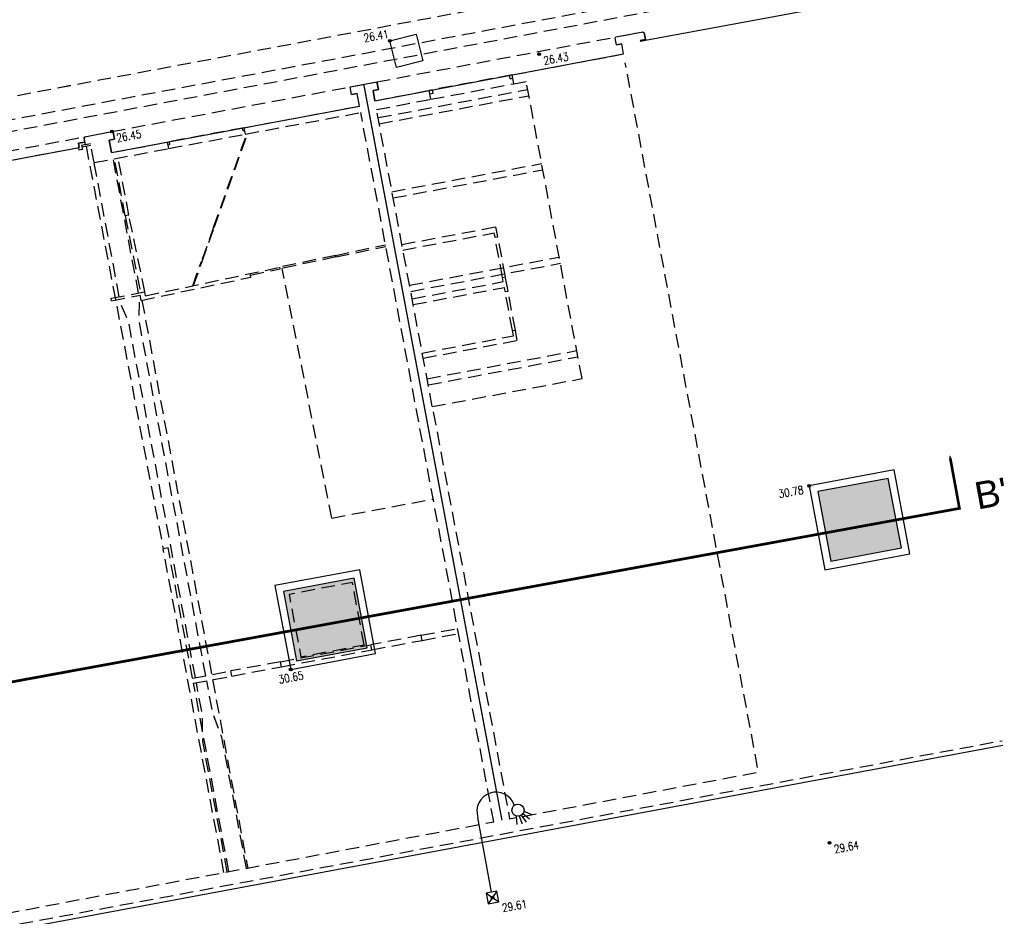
# Model space of a CAD drawing. Extents: x 1895674.7 to 1895744.9, y 3123452.9 to 3123491.9.
# Tile 5 of 6: x 1895718.3 to 1895736.5, y 3123466.8 to 3123483.3. Entities that reach past the tile are written whole.
import ezdxf
from ezdxf.enums import TextEntityAlignment as Align

# ---------------------------------------------------------------- set-up
doc = ezdxf.new("R2010")
doc.units = 0
doc.header["$PDMODE"] = 32
doc.header["$PDSIZE"] = 0.05
doc.linetypes.add('CACHE', pattern=[0.375, 0.25, -0.125])
for name, color, linetype in [('-COUPES', 91, 'Continuous'), ('-Fond de plan - INT', 252, 'Continuous'), ('Bordure', 4, 'Continuous'), ('bt', 2, 'Continuous'), ('murs', 7, 'Continuous'), ('Ouvertures - Hachures', 151, 'Continuous'), ('P', 1, 'Continuous'), ('Réseaux divers', 4, 'Continuous'), ('Z', 4, 'Continuous')]:
    doc.layers.add(name, color=color, linetype=linetype)
doc.styles.add('Arial', font='arial.ttf')
doc.styles.add('SN', font='SIMPLEX8.SHX', dxfattribs={"width": 0.8})

# ---------------------------------------------------------------- blocks, each defined once
blk = doc.blocks.new('l007')
at = {"color": 0, "linetype": 'Continuous'}
for p, q in [((-0.099996, 0.099996), (0.099996, -0.099996)), ((0.099996, 0.099996), (-0.099996, -0.099996))]:
    blk.add_line(p, q, dxfattribs=at)
at = {"color": 0}
for points in [[(0, 0.099996), (0, 1.499996)], [(0.855244, 1.462264), (0.984837, 1.372551)], [(0.700628, 1.399684), (0.684459, 1.240969)], [(0.752708, 1.388225), (0.78082, 1.234589)], [(0.792944, 1.396769), (0.86024, 1.256608)], [(0.830421, 1.422327), (0.931041, 1.30349)]]:
    blk.add_lwpolyline(points, dxfattribs=at)
at = {"color": 0, "linetype": 'Continuous'}
blk.add_lwpolyline([(-0.099996, -0.099996), (0.099996, -0.099996), (0.099996, 0.099996), (-0.099996, 0.099996)], close=True, dxfattribs=at)
at = {"color": 0}
blk.add_circle((0.75, 1.499996), 0.111803, dxfattribs=at)
blk.add_arc((0.35, 1.549996), 0.353553, 8.130102, 188.130102, dxfattribs=at)
blk = doc.blocks.new('TCPOINT')
at = {"color": 0}
blk.add_point((0, 0), dxfattribs=at)
at = {"layer": 'Z', "style": 'SN', "width": 0.8}
blk.add_attdef('ALT', text='', height=0.15, dxfattribs=at).set_placement((0.06, -0.06), align=Align.TOP_LEFT)

msp = doc.modelspace()

# ---------------------------------------------------------------- hatches: boundary and pattern name
at = {"layer": 'Ouvertures - Hachures'}
for points in [[(1895734.558, 3123473.605), (1895734.317, 3123474.886), (1895733.018, 3123474.642), (1895733.258, 3123473.361)], [(1895724.712, 3123471.765), (1895724.472, 3123473.046), (1895723.172, 3123472.802), (1895723.413, 3123471.521)]]:
    msp.add_hatch(color=256, dxfattribs=at).paths.add_polyline_path(points)

# ---------------------------------------------------------------- linework, layer by layer
at = {"layer": '-COUPES', "color": 161, "linetype": 'CACHE', "flags": 128}
msp.add_lwpolyline([(1895735.448, 3123475.316, 0, 0.2, 0), (1895735.502, 3123475.021, 0.05, 0.05, 0), (1895735.628, 3123474.333, 0.05, 0.05, 0), (1895691.696, 3123466.289, 0.05, 0.05, 0), (1895691.57, 3123466.978, 0.2, 0, 0), (1895691.516, 3123467.273, 0, 0, 0)], format="xyseb", dxfattribs=at)
at = {"layer": '-Fond de plan - INT', "linetype": 'CACHE', "flags": 128}
for points in [[(1895689.893, 3123476.615), (1895729.635, 3123484.075)], [(1895724.895, 3123482.191), (1895729.298, 3123483.018)], [(1895729.285, 3123482.995), (1895729.298, 3123483.018)], [(1895729.308, 3123482.871), (1895729.285, 3123482.995)], [(1895729.298, 3123483.018), (1895729.794, 3123483.111)], [(1895729.794, 3123483.111), (1895729.82, 3123483.092)], [(1895729.842, 3123482.972), (1895729.82, 3123483.092)], [(1895729.308, 3123482.871), (1895729.405, 3123482.889)], [(1895729.44, 3123482.705), (1895729.405, 3123482.889)], [(1895727.386, 3123482.319), (1895729.44, 3123482.705)], [(1895725.933, 3123476.109), (1895727.34, 3123468.613), (1895731.924, 3123469.473), (1895729.471, 3123482.541)], [(1895727.386, 3123482.319), (1895725.855, 3123482.032)], [(1895727.35, 3123482.248), (1895727.339, 3123482.31)], [(1895727.416, 3123482.156), (1895727.386, 3123482.319)], [(1895720.012, 3123481.275), (1895724.4, 3123482.098)], [(1895724.4, 3123482.098), (1895724.895, 3123482.191)], [(1895724.427, 3123481.955), (1895724.4, 3123482.098)], [(1895724.922, 3123482.048), (1895724.895, 3123482.191)], [(1895725.886, 3123481.869), (1895727.416, 3123482.156)], [(1895727.35, 3123482.248), (1895727.397, 3123482.257)], [(1895727.416, 3123482.156), (1895727.645, 3123482.199)], [(1895728.673, 3123476.725), (1895727.645, 3123482.199)], [(1895724.427, 3123481.955), (1895724.529, 3123481.974)], [(1895724.572, 3123481.744), (1895724.529, 3123481.974)], [(1895724.822, 3123482.029), (1895724.922, 3123482.048)], [(1895724.856, 3123481.844), (1895724.822, 3123482.029)], [(1895724.856, 3123481.844), (1895725.855, 3123482.032)], [(1895724.915, 3123481.532), (1895727.673, 3123482.05)], [(1895724.936, 3123481.418), (1895727.695, 3123481.936)], [(1895725.886, 3123481.869), (1895725.855, 3123482.032)], [(1895725.867, 3123481.969), (1895725.928, 3123481.981)], [(1895725.928, 3123481.981), (1895725.916, 3123482.043)], [(1895722.448, 3123481.346), (1895724.572, 3123481.744)], [(1895724.887, 3123481.681), (1895725.886, 3123481.869)], [(1895722.47, 3123481.227), (1895724.595, 3123481.626)], [(1895727.048, 3123468.558), (1895724.595, 3123481.626)], [(1895725.915, 3123476.207), (1895724.887, 3123481.681)], [(1895715.1, 3123480.352), (1895719.511, 3123481.18)], [(1895719.511, 3123481.18), (1895719.5, 3123481.16)], [(1895719.511, 3123481.18), (1895720.012, 3123481.275)], [(1895720.012, 3123481.275), (1895720.035, 3123481.262)], [(1895720.058, 3123481.135), (1895720.035, 3123481.262)], [(1895722.448, 3123481.346), (1895721.038, 3123481.081)], [(1895721.06, 3123480.963), (1895722.47, 3123481.227)], [(1895721.885, 3123479.513), (1895722.498, 3123481.233)], [(1895721.896, 3123479.509), (1895722.512, 3123481.235)], [(1895722.427, 3123481.29), (1895722.418, 3123481.34)], [(1895722.427, 3123481.29), (1895722.457, 3123481.296)], [(1895722.47, 3123481.227), (1895722.448, 3123481.346)], [(1895719.514, 3123481.082), (1895719.395, 3123481.06)], [(1895719.395, 3123481.06), (1895719.409, 3123480.984)], [(1895719.523, 3123481.034), (1895719.452, 3123481.021)], [(1895719.452, 3123481.021), (1895719.466, 3123480.946)], [(1895719.457, 3123480.992), (1895719.624, 3123481.023)], [(1895719.523, 3123481.034), (1895719.5, 3123481.16)], [(1895719.523, 3123481.034), (1895719.618, 3123481.052)], [(1895719.535, 3123481.006), (1895720.955, 3123473.589)], [(1895719.683, 3123480.704), (1895719.618, 3123481.052)], [(1895719.962, 3123481.117), (1895720.058, 3123481.135)], [(1895720.005, 3123480.887), (1895719.962, 3123481.117)], [(1895720.005, 3123480.887), (1895721.038, 3123481.081)], [(1895721.06, 3123480.963), (1895721.038, 3123481.081)], [(1895721.048, 3123481.031), (1895721.079, 3123481.037)], [(1895721.079, 3123481.037), (1895721.069, 3123481.087)], [(1895715.283, 3123480.208), (1895719.394, 3123480.98)], [(1895719.409, 3123480.984), (1895719.394, 3123480.982)], [(1895719.394, 3123480.982), (1895719.403, 3123480.934)], [(1895719.466, 3123480.946), (1895719.403, 3123480.934)], [(1895719.683, 3123480.704), (1895721.06, 3123480.963)], [(1895720.147, 3123478.233), (1895719.683, 3123480.704)], [(1895720.501, 3123478.3), (1895720.037, 3123480.771)], [(1895720.257, 3123479.721), (1895720.06, 3123480.775)], [(1895720.323, 3123479.734), (1895720.126, 3123480.787)], [(1895725.171, 3123480.167), (1895727.93, 3123480.685)], [(1895725.193, 3123480.053), (1895727.951, 3123480.571)], [(1895720.323, 3123479.734), (1895720.257, 3123479.721)], [(1895720.618, 3123478.322), (1895720.323, 3123479.734)], [(1895720.257, 3123479.721), (1895720.537, 3123478.307)], [(1895721.885, 3123479.513), (1895721.661, 3123478.884)], [(1895721.672, 3123478.88), (1895721.896, 3123479.509)], [(1895721.896, 3123479.509), (1895721.885, 3123479.513)], [(1895725.354, 3123479.195), (1895727.088, 3123479.52)], [(1895725.373, 3123479.092), (1895727.055, 3123479.408)], [(1895727.07, 3123479.327), (1895727.055, 3123479.408)], [(1895727.123, 3123479.336), (1895727.088, 3123479.52)], [(1895724.134, 3123478.994), (1895725.052, 3123479.19)], [(1895727.07, 3123479.327), (1895727.123, 3123479.336)], [(1895727.209, 3123478.586), (1895727.07, 3123479.327)], [(1895727.262, 3123478.596), (1895727.123, 3123479.336)], [(1895724.14, 3123478.965), (1895725.057, 3123479.16)], [(1895721.5, 3123478.434), (1895721.661, 3123478.884)], [(1895721.514, 3123478.437), (1895721.672, 3123478.88)], [(1895721.672, 3123478.88), (1895721.661, 3123478.884)], [(1895724.134, 3123478.994), (1895723.104, 3123478.775)], [(1895724.14, 3123478.965), (1895723.11, 3123478.746)], [(1895724.14, 3123478.965), (1895724.134, 3123478.994)], [(1895725.495, 3123478.444), (1895728.253, 3123478.962)], [(1895725.516, 3123478.331), (1895728.274, 3123478.848)], [(1895720.631, 3123478.249), (1895723.104, 3123478.775)], [(1895722.572, 3123478.594), (1895722.558, 3123478.659)], [(1895722.564, 3123478.63), (1895723.11, 3123478.746)], [(1895723.11, 3123478.746), (1895723.104, 3123478.775)], [(1895724.061, 3123474.154), (1895723.151, 3123478.754)], [(1895720.55, 3123478.163), (1895722.572, 3123478.594)], [(1895725.542, 3123478.194), (1895727.223, 3123478.51)], [(1895727.209, 3123478.586), (1895727.262, 3123478.596)], [(1895727.223, 3123478.51), (1895727.209, 3123478.586)], [(1895727.31, 3123478.337), (1895727.262, 3123478.596)], [(1895719.995, 3123478.205), (1895720.618, 3123478.322)], [(1895720.631, 3123478.248), (1895720.618, 3123478.322)], [(1895725.562, 3123478.088), (1895727.243, 3123478.404)], [(1895727.257, 3123478.327), (1895727.243, 3123478.404)], [(1895727.257, 3123478.327), (1895727.31, 3123478.337)], [(1895727.392, 3123477.608), (1895727.257, 3123478.327)], [(1895727.445, 3123477.618), (1895727.31, 3123478.337)], [(1895720.004, 3123478.159), (1895719.995, 3123478.205)], [(1895720.004, 3123478.159), (1895720.532, 3123478.258)], [(1895721.549, 3123471.214), (1895720.323, 3123477.745), (1895720.169, 3123478.12), (1895720.156, 3123478.188)], [(1895721.741, 3123471.249), (1895720.514, 3123477.781), (1895720.522, 3123478.186), (1895720.51, 3123478.254)], [(1895720.55, 3123478.163), (1895720.532, 3123478.258)], [(1895720.564, 3123478.166), (1895721.849, 3123471.27)], [(1895727.392, 3123477.608), (1895727.445, 3123477.618)], [(1895727.411, 3123477.511), (1895727.392, 3123477.608)], [(1895727.481, 3123477.427), (1895727.445, 3123477.618)], [(1895725.729, 3123477.195), (1895727.411, 3123477.511)], [(1895725.747, 3123477.101), (1895727.481, 3123477.427)], [(1895725.818, 3123476.722), (1895728.576, 3123477.24)], [(1895725.839, 3123476.608), (1895728.598, 3123477.126)], [(1895725.915, 3123476.207), (1895728.673, 3123476.725)], [(1895724.061, 3123474.154), (1895725.931, 3123474.505)], [(1895721.046, 3123473.606), (1895720.955, 3123473.589)], [(1895722.075, 3123467.625), (1895720.955, 3123473.589)], [(1895721.497, 3123471.204), (1895721.046, 3123473.606)], [(1895725.709, 3123471.994), (1895726.379, 3123472.12)], [(1895725.709, 3123471.994), (1895724.781, 3123471.82)], [(1895725.726, 3123471.901), (1895725.709, 3123471.994)], [(1895725.726, 3123471.901), (1895726.397, 3123472.027)], [(1895723.12, 3123471.508), (1895724.781, 3123471.82)], [(1895724.798, 3123471.727), (1895724.781, 3123471.82)], [(1895724.798, 3123471.727), (1895725.726, 3123471.901)], [(1895723.138, 3123471.415), (1895724.798, 3123471.727)], [(1895723.12, 3123471.508), (1895722.205, 3123471.337)], [(1895722.222, 3123471.243), (1895723.138, 3123471.415)], [(1895723.138, 3123471.415), (1895723.12, 3123471.508)], [(1895721.497, 3123471.204), (1895722.205, 3123471.337)], [(1895721.515, 3123471.111), (1895722.222, 3123471.243)], [(1895722.222, 3123471.243), (1895722.205, 3123471.337)], [(1895722.166, 3123467.642), (1895721.515, 3123471.111)], [(1895722.137, 3123467.636), (1895721.684, 3123470.045), (1895721.676, 3123470.537), (1895721.567, 3123471.12)], [(1895722.49, 3123467.703), (1895722.038, 3123470.111), (1895721.868, 3123470.573), (1895721.758, 3123471.156)], [(1895721.866, 3123471.177), (1895722.513, 3123467.707)], [(1895697.786, 3123463.065), (1895727.048, 3123468.558)]]:
    msp.add_lwpolyline(points, dxfattribs=at)
at = {"layer": '-Fond de plan - INT', "linetype": 'CACHE', "const_width": 0.025, "flags": 128}
msp.add_lwpolyline([(1895727.198, 3123468.586), (1895724.652, 3123482.146)], dxfattribs=at)
at = {"layer": '-Fond de plan - INT', "linetype": 'CACHE', "flags": 128}
msp.add_lwpolyline([(1895724.658, 3123471.819), (1895724.443, 3123472.967), (1895723.276, 3123472.748), (1895723.492, 3123471.6)], close=True, dxfattribs=at)
at = {"layer": 'Bordure', "linetype": 'CACHE', "flags": 128}
msp.add_lwpolyline([(1895692.506, 3123461.861), (1895736.412, 3123470.053)], dxfattribs=at)
at = {"layer": 'Bordure', "flags": 128}
msp.add_lwpolyline([(1895692.522, 3123461.778), (1895736.427, 3123469.97)], dxfattribs=at)
at = {"layer": 'bt', "flags": 128}
msp.add_lwpolyline([(1895715.267, 3123480.207), (1895719.409, 3123480.984), (1895719.395, 3123481.06), (1895719.514, 3123481.082), (1895719.5, 3123481.16), (1895719.511, 3123481.18), (1895720.012, 3123481.275), (1895720.035, 3123481.262), (1895720.058, 3123481.135), (1895719.962, 3123481.117), (1895720.005, 3123480.887), (1895724.572, 3123481.744), (1895724.529, 3123481.974), (1895724.427, 3123481.955), (1895724.4, 3123482.098), (1895724.895, 3123482.191), (1895724.922, 3123482.048), (1895724.822, 3123482.029), (1895724.856, 3123481.844), (1895729.44, 3123482.705), (1895729.405, 3123482.889), (1895729.308, 3123482.871), (1895729.285, 3123482.995), (1895729.298, 3123483.018), (1895729.794, 3123483.111), (1895729.82, 3123483.092), (1895729.842, 3123482.972), (1895729.745, 3123482.953), (1895729.748, 3123482.942), (1895729.845, 3123482.96), (1895733.873, 3123483.709)], dxfattribs=at)
at = {"layer": 'murs', "color": 1, "linetype": 'CACHE', "flags": 128}
msp.add_lwpolyline([(1895689.893, 3123476.615), (1895733.662, 3123484.831)], dxfattribs=at)
at = {"layer": 'murs', "linetype": 'CACHE', "flags": 128}
for points in [[(1895689.969, 3123476.206), (1895733.739, 3123484.423)], [(1895690.009, 3123475.996), (1895733.779, 3123484.213)]]:
    msp.add_lwpolyline(points, dxfattribs=at)
at = {"layer": 'murs', "flags": 128}
for points in [[(1895734.715, 3123473.497), (1895734.425, 3123475.043), (1895732.86, 3123474.75), (1895733.15, 3123473.203)], [(1895724.87, 3123471.657), (1895724.58, 3123473.203), (1895723.015, 3123472.91), (1895723.305, 3123471.363)]]:
    msp.add_lwpolyline(points, close=True, dxfattribs=at)
at = {"layer": 'murs', "color": 1, "flags": 128}
for points in [[(1895734.558, 3123473.605), (1895734.317, 3123474.886), (1895733.018, 3123474.642), (1895733.258, 3123473.361)], [(1895724.712, 3123471.765), (1895724.472, 3123473.046), (1895723.172, 3123472.802), (1895723.413, 3123471.521)]]:
    msp.add_lwpolyline(points, close=True, dxfattribs=at)
at = {"layer": 'Réseaux divers', "flags": 128}
msp.add_lwpolyline([(1895725.132, 3123482.946), (1895725.619, 3123483.069), (1895725.743, 3123482.579), (1895725.257, 3123482.456)], close=True, dxfattribs=at)

# ---------------------------------------------------------------- block references
at = {"layer": 'murs', "rotation": 10.37514567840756}
msp.add_blockref('l007', (1895727.025, 3123467.163), dxfattribs=at)
at = {"layer": 'P'}
ref = msp.add_blockref('TCPOINT', (1895725.132, 3123482.946), dxfattribs=dict(at, rotation=10.37514570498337))
ref.add_attrib('ALT', '26.41', dxfattribs={"layer": 'Z', "height": 0.15, "rotation": 10.3751, "style": 'SN', "width": 0.8}).set_placement((1895724.639, 3123483.069), align=Align.TOP_LEFT)
ref = msp.add_blockref('TCPOINT', (1895727.883, 3123482.7), dxfattribs=dict(at, rotation=10.37514570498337))
ref.add_attrib('ALT', '26.43', dxfattribs={"layer": 'Z', "height": 0.15, "rotation": 10.3751, "style": 'SN', "width": 0.8}).set_placement((1895727.952, 3123482.652), align=Align.TOP_LEFT)
ref = msp.add_blockref('TCPOINT', (1895720.012, 3123481.275), dxfattribs=dict(at, rotation=10.37514570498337))
ref.add_attrib('ALT', '26.45', dxfattribs={"layer": 'Z', "height": 0.15, "rotation": 10.3751, "style": 'SN', "width": 0.8}).set_placement((1895720.082, 3123481.226), align=Align.TOP_LEFT)
ref = msp.add_blockref('TCPOINT', (1895732.86, 3123474.75), dxfattribs=dict(at, rotation=10.37514570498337))
ref.add_attrib('ALT', '30.78', dxfattribs={"layer": 'Z', "height": 0.15, "rotation": 10.3751, "style": 'SN', "width": 0.8}).set_placement((1895732.283, 3123474.668), align=Align.TOP_LEFT)
ref = msp.add_blockref('TCPOINT', (1895723.305, 3123471.363), dxfattribs=dict(at, rotation=10.37514570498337))
ref.add_attrib('ALT', '30.65', dxfattribs={"layer": 'Z', "height": 0.15, "rotation": 10.3751, "style": 'SN', "width": 0.8}).set_placement((1895723.07, 3123471.25), align=Align.TOP_LEFT)
ref = msp.add_blockref('TCPOINT', (1895733.235, 3123468.173), dxfattribs=dict(at, rotation=10.37514570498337))
ref.add_attrib('ALT', '29.64', dxfattribs={"layer": 'Z', "height": 0.15, "rotation": 10.3751, "style": 'SN', "width": 0.8}).set_placement((1895733.305, 3123468.125), align=Align.TOP_LEFT)
ref = msp.add_blockref('TCPOINT', (1895727.025, 3123467.163), dxfattribs=dict(at, rotation=10.37514570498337))
ref.add_attrib('ALT', '29.61', dxfattribs={"layer": 'Z', "height": 0.15, "rotation": 10.3751, "style": 'SN', "width": 0.8}).set_placement((1895727.189, 3123467.042), align=Align.TOP_LEFT)

# ---------------------------------------------------------------- texts
at = {"layer": '-COUPES', "color": 161, "insert": (1895735.871, 3123474.801, 31.461), "char_height": 0.5, "attachment_point": 1, "rotation": 10.3751, "style": 'Arial'}
msp.add_mtext_dynamic_manual_height_columns("B'", width=9.15916, gutter_width=12.5, heights=[0], dxfattribs=at)

doc.saveas('drawing.dxf')
